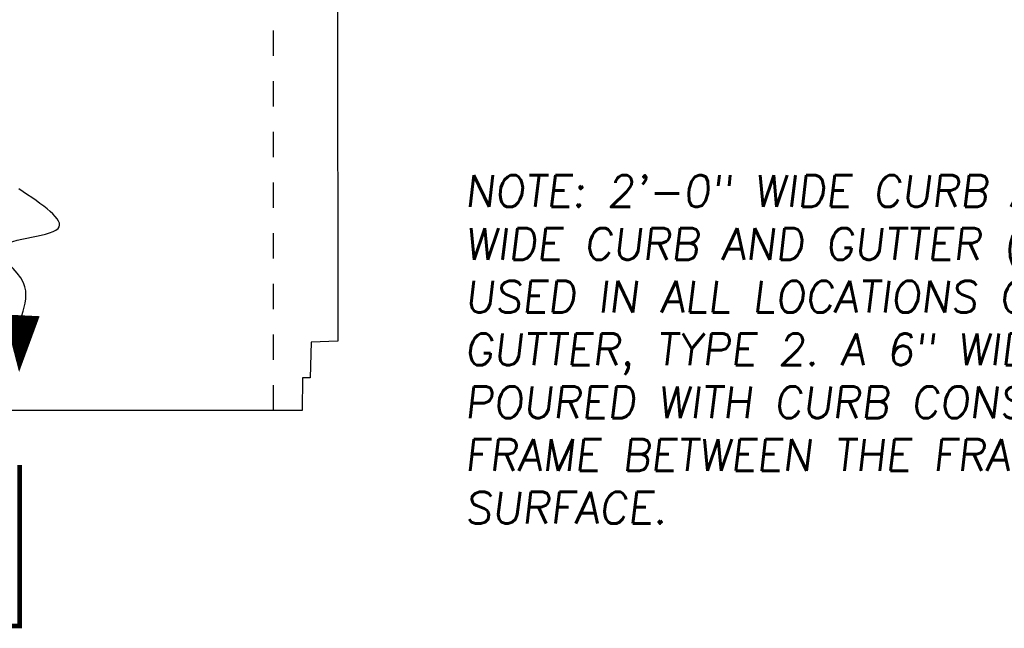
# Model space of a CAD drawing. Header units: feet. Extents: x 6 to 219, y -22 to 30.
# Tile 32 of 46: x 180.61 to 184.5, y 17.53 to 19.93. Entities that reach past the tile are written whole.
import ezdxf

# ---------------------------------------------------------------- set-up
doc = ezdxf.new("R2010")
doc.units = ezdxf.units.FT
doc.header["$MEASUREMENT"] = 0
for name, pattern in [('B', [0.3, 0.25, -0.05]), ('F', [0.15, 0.1, -0.05]), ('PHANTOM2', [1.25, 0.625, -0.125, 0.125, -0.125, 0.125, -0.125])]:
    doc.linetypes.add(name, pattern=pattern)
for name, color, linetype in [('DETAILS', 4, 'Continuous'), ('PHANTOM', 7, 'PHANTOM2'), ('SHEET_TXT', 9, 'Continuous')]:
    doc.layers.add(name, color=color, linetype=linetype)
doc.styles.add('SLANTED', font='ROMANS.SHX', dxfattribs={"oblique": 7})

msp = doc.modelspace()

# ---------------------------------------------------------------- linework, layer by layer
at = {"layer": 'DETAILS', "linetype": 'F', "ltscale": 0.0625}
msp.add_line((181.61341, 18.39095), (181.61405, 20.00351), dxfattribs=at)
at = {"layer": 'DETAILS', "linetype": 'Continuous'}
for p, q in [((181.86639, 20.00351), (181.86718, 18.66415)), ((181.76175, 18.66066), (181.75807, 18.51963)), ((181.86718, 18.66415), (181.76175, 18.66066)), ((181.72773, 18.51961), (181.72707, 18.39073)), ((181.75807, 18.51963), (181.72773, 18.51961)), ((181.72707, 18.39073), (181.61341, 18.39095))]:
    msp.add_line(p, q, dxfattribs=at)
at = {"layer": 'DETAILS', "flags": 128}
msp.add_lwpolyline([(180.60865, 18.54222, 0, 0.14062, 0), (180.6197, 18.76637, 0.14062, 0.14062, 0)], format="xyseb", dxfattribs=at)
at = {"layer": 'DETAILS', "linetype": 'Continuous'}
msp.add_lwpolyline([(181.61341, 18.39095), (179.60861, 18.39012)], dxfattribs=at)
at = {"layer": 'DETAILS'}
msp.add_spline([(180.6197, 18.76637), (180.62603, 18.89455), (180.53506, 19.02572), (180.76237, 19.10913), (180.60776, 19.26544)], degree=3, dxfattribs=at)
at = {"layer": 'PHANTOM', "linetype": 'B'}
msp.add_lwpolyline([(180.15757, 17.54024, 0.01875, 0.01875, 0), (180.61101, 17.54024, 0.01875, 0.01875, 0), (180.61101, 18.17549, 0, 0, 0)], format="xyseb", dxfattribs=at)

# ---------------------------------------------------------------- texts
at = {"layer": 'SHEET_TXT', "insert": (182.36854, 19.3192), "char_height": 0.125, "width": 5.5597121, "attachment_point": 1, "style": 'SLANTED'}
msp.add_mtext('NOTE: 2\'-0" WIDE CURB AND GUTTER IS SHOWN. 2\'-6" WIDE CURB AND GUTTER (2\'-0") GUTTER PLATE IS TO BE USED IN ALL LOCATIONS OF COMBINATION CURB AND GUTTER, TYPE 2. A 6" WIDE CONCRETE COLLAR IS TO BE POURED WITH CURB CONSTRUCTION AT THE FACE OF THE FRAME BETWEEN THE FRAME AND FUTURE ASPHALT SURFACE. ', dxfattribs=at)

doc.saveas('drawing.dxf')
